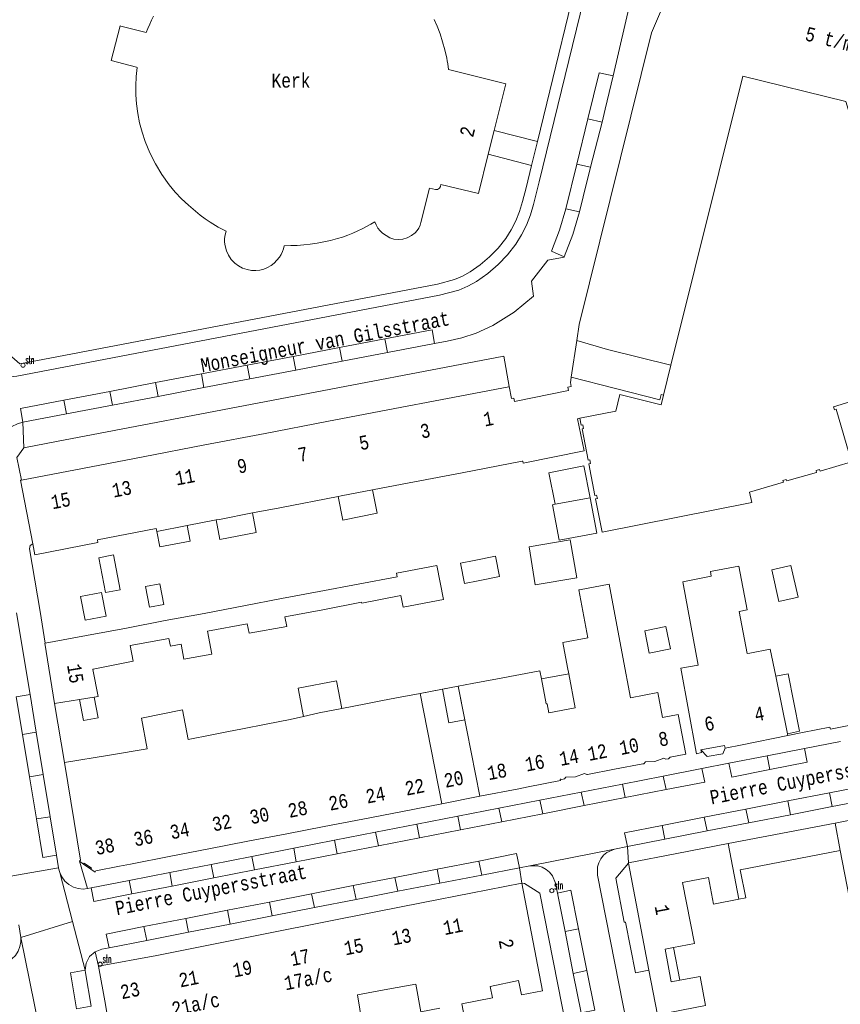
# Model space of a CAD drawing. Header units: metres. Extents: x 196790 to 198335, y 354523 to 356036.
# Tile 14 of 108: x 196880 to 196985, y 355589 to 355715. Entities that reach past the tile are written whole.
import ezdxf

# ---------------------------------------------------------------- set-up
doc = ezdxf.new("R2010")
doc.units = ezdxf.units.M
doc.linetypes.add('DGN Style 2', pattern=[186.027128, 111.616277, -74.410851])
for name, color, linetype, lineweight in [('afdak', 252, 'DGN Style 2', 18), ('betreedbaar trafogebouw tevens pand', 252, 'Continuous', 18), ('bij- of bedrijfsgebouw', 252, 'Continuous', 18), ('functiescheiding', 252, 'Continuous', 18), ('hoofdgebouw', 252, 'Continuous', 18), ('hoofdgebouw maaiveld', 252, 'Continuous', 18), ('huisnummer BAG', 252, 'Continuous', 18), ('kant asfaltverharding', 252, 'Continuous', 18), ('kant klinkerverharding', 252, 'Continuous', 18), ('kant muur (extern)', 252, 'Continuous', 18), ('kant tegelverharding', 252, 'Continuous', 18), ('midden muur (extern)', 252, 'Continuous', 18), ('openbaar gebouw', 252, 'Continuous', 18), ('overbouw', 252, 'Continuous', 18), ('schutting', 252, 'Continuous', 18), ('straatnaam', 252, 'Continuous', 18), ('straatnaambord', 252, 'Continuous', 18), ('toekomstig hoofdgebouw', 252, 'Continuous', 18), ('tuinhuis', 252, 'DGN Style 2', 18), ('vlakafsluiter grijs', 252, 'DGN Style 2', 18)]:
    doc.layers.add(name, color=color, linetype=linetype, lineweight=lineweight)
doc.styles.add('Style-Courier New', font='cour.ttf')
doc.styles.add('Style-simplex', font='simplex.shx')

# ---------------------------------------------------------------- blocks, each defined once
blk = doc.blocks.new('S435')
at = {"layer": 'straatnaambord', "color": 7, "linetype": 'Continuous', "lineweight": 0}
blk.add_circle((0, 0), 0.263, dxfattribs=at)
blk.add_circle((0, 0), 0.263, dxfattribs=at)
at = {"layer": 'straatnaambord', "color": 7, "linetype": 'Continuous', "lineweight": 0, "style": 'Style-simplex', "width": 0.428569}
blk.add_text('stn', height=1.05, dxfattribs=at).set_placement((0.32, 0.18))

msp = doc.modelspace()

# ---------------------------------------------------------------- linework, layer by layer
at = {"layer": 'afdak'}
for p, q in [((196889.74, 355646.174), (196891.65, 355646.542)), ((196890.604, 355641.689), (196889.74, 355646.174)), ((196891.65, 355646.542), (196892.514, 355642.057)), ((196892.514, 355642.057), (196890.604, 355641.689)), ((196946.785, 355630.57), (196950.287, 355631.232)), ((196934.02, 355629.257), (196936.042, 355629.66)), ((196963.773, 355595.966), (196964.59, 355591.76))]:
    msp.add_line(p, q, dxfattribs=at)
at = {"layer": 'afdak', "flags": 128}
for points in [[(196953.042, 355653.915), (196952.249, 355658.003), (196947.717, 355657.133), (196948.54, 355653.062)], [(196920.591, 355654.06), (196921.197, 355651.034), (196925.62, 355651.919), (196925.022, 355654.908)], [(196904.854, 355651.045), (196905.34, 355648.523), (196910.031, 355649.427), (196909.546, 355651.944)], [(196897.209, 355649.581), (196897.592, 355647.581), (196901.503, 355648.33), (196901.12, 355650.33)], [(196977.364, 355640.554), (196976.443, 355644.605), (196978.915, 355645.167), (196979.836, 355641.116), (196977.364, 355640.554)], [(196978.464, 355623.517), (196980.025, 355623.824), (196978.564, 355631.249), (196976.964, 355630.934)], [(196916.136, 355625.733), (196915.451, 355629.398), (196920.369, 355630.318), (196921.036, 355626.753)], [(196889.148, 355628.214), (196889.656, 355625.581), (196887.763, 355625.216), (196887.244, 355627.908)], [(196972.221, 355602.196), (196973.095, 355602.365), (196972.392, 355606.005), (196985.279, 355608.495)]]:
    msp.add_lwpolyline(points, dxfattribs=at)
at = {"layer": 'betreedbaar trafogebouw tevens pand'}
for p, q in [((196942.607, 355668.215), (196942.575, 355668.209)), ((196951.58, 355664.11), (196951.425, 355664.08))]:
    msp.add_line(p, q, dxfattribs=at)
at = {"layer": 'betreedbaar trafogebouw tevens pand', "flags": 128}
for points in [[(196942.607, 355668.215), (196942.904, 355666.671), (196943.208, 355666.73), (196943.293, 355666.319), (196950.246, 355667.74), (196950.183, 355668.132), (196950.603, 355668.228), (196950.504, 355668.743), (196950.554, 355669.067)], [(196951.425, 355664.08), (196952.281, 355659.946), (196944.44, 355658.358), (196944.386, 355658.617), (196944.306, 355658.602)]]:
    msp.add_lwpolyline(points, dxfattribs=at)
at = {"layer": 'bij- of bedrijfsgebouw'}
for p, q in [((196923.146, 355642.784), (196928.193, 355643.739)), ((196918.153, 355641.841), (196923.146, 355642.784)), ((196908.413, 355640.005), (196913.296, 355640.912)), ((196918.153, 355641.841), (196913.296, 355640.912)), ((196908.413, 355640.005), (196903.298, 355639.015)), ((196913.732, 355638.574), (196918.604, 355639.48)), ((196923.592, 355640.459), (196918.604, 355639.48)), ((196893.294, 355637.119), (196898.31, 355638.093)), ((196898.31, 355638.093), (196903.298, 355639.015)), ((196893.294, 355637.119), (196888.171, 355636.176)), ((196903.749, 355636.719), (196908.872, 355637.671)), ((196893.775, 355634.865), (196898.762, 355635.792)), ((196898.961, 355634.807), (196898.762, 355635.792)), ((196970.835, 355609.364), (196964.232, 355608.1)), ((196970.835, 355609.364), (196972.221, 355602.196))]:
    msp.add_line(p, q, dxfattribs=at)
at = {"layer": 'bij- of bedrijfsgebouw', "flags": 128}
for points in [[(196945.975, 355642.699), (196951.318, 355643.611), (196950.492, 355648.476), (196945.178, 355647.576), (196945.975, 355642.699)], [(196938.626, 355643.227), (196936.859, 355642.88), (196936.35, 355645.474), (196938.119, 355645.821)], [(196938.119, 355645.821), (196940.872, 355646.362), (196941.381, 355643.768), (196938.626, 355643.227)], [(196928.673, 355641.296), (196928.954, 355639.812), (196934.145, 355640.794), (196933.314, 355645.185), (196928.106, 355644.2), (196928.193, 355643.739)], [(196928.673, 355641.296), (196923.616, 355640.339), (196923.592, 355640.459)], [(196913.732, 355638.574), (196913.964, 355637.313), (196909.116, 355636.453), (196908.872, 355637.671)], [(196903.749, 355636.719), (196904.316, 355633.768), (196900.706, 355633.12)], [(196889.038, 355631.814), (196894.171, 355632.859), (196893.775, 355634.865)], [(196898.961, 355634.807), (196900.342, 355635.065), (196900.706, 355633.12)], [(196972.221, 355602.196), (196968.956, 355601.565), (196968.289, 355605.013), (196964.954, 355604.368)]]:
    msp.add_lwpolyline(points, dxfattribs=at)
at = {"layer": 'functiescheiding'}
for p, q in [((196951.332, 355696.875), (196952.772, 355702.719)), ((196954.589, 355702.297), (196952.772, 355702.719)), ((196949.915, 355691.128), (196951.332, 355696.875)), ((196951.332, 355696.875), (196953.115, 355696.474)), ((196949.915, 355691.128), (196951.676, 355690.721)), ((196920.743, 355673.255), (196926.598, 355674.372)), ((196926.944, 355672.597), (196926.598, 355674.372)), ((196914.78, 355672.117), (196920.743, 355673.255)), ((196921.105, 355671.485), (196920.743, 355673.255)), ((196908.864, 355670.988), (196914.78, 355672.117)), ((196914.78, 355672.117), (196915.148, 355670.349)), ((196897.044, 355668.733), (196902.986, 355669.867)), ((196902.986, 355669.867), (196908.864, 355670.988)), ((196902.986, 355669.867), (196903.289, 355668.09)), ((196909.213, 355669.219), (196908.864, 355670.988)), ((196891.158, 355667.61), (196897.044, 355668.733)), ((196897.044, 355668.733), (196897.381, 355666.964)), ((196885.236, 355666.48), (196891.158, 355667.61)), ((196891.158, 355667.61), (196891.494, 355665.842)), ((196885.591, 355664.718), (196885.236, 355666.48)), ((196881.686, 355623.694), (196879.909, 355623.408)), ((196975.841, 355620.674), (196976.192, 355618.892)), ((196880.805, 355617.981), (196882.581, 355618.268)), ((196962.832, 355616.315), (196962.473, 355618.062)), ((196957.2, 355617.032), (196957.548, 355615.283)), ((196983.891, 355615.905), (196989.309, 355616.961)), ((196952.266, 355614.252), (196951.886, 355615.994)), ((196952.266, 355614.252), (196957.548, 355615.283)), ((196957.548, 355615.283), (196962.832, 355616.315)), ((196978.504, 355614.854), (196983.891, 355615.905)), ((196983.891, 355615.905), (196984.254, 355614.138)), ((196946.579, 355614.957), (196946.969, 355613.217)), ((196952.266, 355614.252), (196946.969, 355613.217)), ((196973.109, 355613.802), (196978.504, 355614.854)), ((196978.88, 355613.088), (196978.504, 355614.854)), ((196883.483, 355612.802), (196881.703, 355612.544)), ((196936.014, 355612.893), (196936.367, 355611.147)), ((196941.289, 355613.924), (196941.664, 355612.181)), ((196946.969, 355613.217), (196941.664, 355612.181)), ((196962.32, 355611.698), (196967.738, 355612.755)), ((196967.738, 355612.755), (196973.109, 355613.802)), ((196968.125, 355610.987), (196967.738, 355612.755)), ((196973.109, 355613.802), (196973.51, 355612.039)), ((196931.077, 355610.114), (196930.714, 355611.858)), ((196941.664, 355612.181), (196936.367, 355611.147)), ((196962.32, 355611.698), (196962.685, 355609.924)), ((196925.413, 355610.822), (196925.761, 355609.076)), ((196936.367, 355611.147), (196931.077, 355610.114)), ((196920.461, 355608.041), (196920.109, 355609.786)), ((196925.761, 355609.076), (196920.461, 355608.041)), ((196931.077, 355610.114), (196925.761, 355609.076)), ((196909.822, 355605.964), (196909.481, 355607.71)), ((196914.856, 355608.76), (196915.173, 355607.008)), ((196920.461, 355608.041), (196915.173, 355607.008)), ((196904.22, 355606.682), (196904.57, 355604.938)), ((196915.173, 355607.008), (196909.822, 355605.964)), ((196938.7, 355607.12), (196933.325, 355606.068)), ((196938.7, 355607.12), (196939.088, 355605.317)), ((196899.215, 355603.892), (196898.874, 355605.638)), ((196909.822, 355605.964), (196904.57, 355604.938)), ((196933.325, 355606.068), (196927.898, 355605.005)), ((196933.703, 355604.274), (196933.325, 355606.068)), ((196893.638, 355604.615), (196894.002, 355602.874)), ((196894.002, 355602.874), (196899.215, 355603.892)), ((196904.57, 355604.938), (196899.215, 355603.892)), ((196922.53, 355603.954), (196917.147, 355602.9)), ((196927.898, 355605.005), (196922.53, 355603.954)), ((196922.896, 355602.172), (196922.53, 355603.954)), ((196927.898, 355605.005), (196928.276, 355603.223)), ((196917.147, 355602.9), (196911.741, 355601.841)), ((196917.147, 355602.9), (196917.519, 355601.122)), ((196911.741, 355601.841), (196906.338, 355600.783)), ((196912.091, 355600.061), (196911.741, 355601.841)), ((196906.338, 355600.783), (196900.966, 355599.731)), ((196906.338, 355600.783), (196906.669, 355599.001)), ((196895.559, 355598.672), (196900.966, 355599.731)), ((196900.966, 355599.731), (196901.295, 355597.951)), ((196895.559, 355598.672), (196895.916, 355596.9)), ((196949.815, 355598.028), (196951.544, 355598.375)), ((196952.621, 355592.999), (196951.544, 355598.375)), ((196950.878, 355592.65), (196952.621, 355592.999))]:
    msp.add_line(p, q, dxfattribs=at)
at = {"layer": 'functiescheiding', "flags": 128}
for points in [[(196952.772, 355702.719), (196954.228, 355708.625), (196956.001, 355708.235)], [(196949.915, 355691.128), (196949.083, 355688.356), (196948.056, 355685.65), (196949.721, 355684.949)], [(196926.598, 355674.372), (196932.677, 355675.532), (196933.012, 355673.753)], [(196879.959, 355663.636), (196879.665, 355665.417), (196885.236, 355666.48)], [(196980.675, 355621.618), (196981.025, 355619.843), (196976.192, 355618.892)], [(196967.457, 355619.036), (196967.826, 355617.29), (196962.832, 355616.315)], [(196976.192, 355618.892), (196971.287, 355617.926), (196970.935, 355619.716)], [(196957.845, 355608.978), (196957.498, 355610.758), (196962.32, 355611.698)], [(196943.95, 355606.258), (196943.582, 355608.076), (196938.7, 355607.12)], [(196894.002, 355602.874), (196889.099, 355601.917), (196888.78, 355603.666)], [(196951.544, 355598.375), (196950.548, 355603.347), (196948.838, 355602.973)], [(196895.559, 355598.672), (196890.686, 355597.718), (196891.074, 355595.954)], [(196887.981, 355593.059), (196886.085, 355592.738), (196886.871, 355588.089), (196888.738, 355588.405)], [(196951.879, 355587.582), (196953.639, 355587.915), (196952.621, 355592.999)]]:
    msp.add_lwpolyline(points, dxfattribs=at)
at = {"layer": 'hoofdgebouw'}
for p, q in [((196939.926, 355698.168), (196940.68, 355701.215)), ((196950.61, 355669.436), (196950.554, 355669.067)), ((196942.575, 355668.209), (196934.66, 355666.693)), ((196934.66, 355666.693), (196926.987, 355665.223)), ((196926.987, 355665.223), (196919.125, 355663.717)), ((196919.125, 355663.717), (196911.159, 355662.191)), ((196951.742, 355664.142), (196951.58, 355664.11)), ((196911.159, 355662.191), (196903.392, 355660.703)), ((196903.392, 355660.703), (196895.447, 355659.181)), ((196895.447, 355659.181), (196887.635, 355657.685)), ((196936.564, 355657.119), (196944.306, 355658.602)), ((196887.635, 355657.685), (196879.762, 355656.177)), ((196928.822, 355655.636), (196936.564, 355657.119)), ((196920.973, 355654.133), (196925.022, 355654.908)), ((196925.022, 355654.908), (196928.822, 355655.636)), ((196913.061, 355652.617), (196920.591, 355654.06)), ((196920.591, 355654.06), (196920.973, 355654.133)), ((196909.546, 355651.944), (196913.061, 355652.617)), ((196901.12, 355650.33), (196904.854, 355651.045)), ((196904.854, 355651.045), (196905.275, 355651.126)), ((196905.275, 355651.126), (196909.546, 355651.944)), ((196889.56, 355648.472), (196897.143, 355649.925)), ((196897.143, 355649.925), (196897.209, 355649.581)), ((196897.209, 355649.581), (196901.12, 355650.33)), ((196881.244, 355647.969), (196881.516, 355646.575)), ((196888.171, 355636.176), (196882.831, 355635.193)), ((196958.239, 355628.14), (196957.257, 355633.367)), ((196950.137, 355632.031), (196950.287, 355631.232)), ((196941.094, 355630.591), (196937.85, 355629.979)), ((196944.085, 355631.156), (196941.094, 355630.591)), ((196947.384, 355627.361), (196946.785, 355630.57)), ((196950.287, 355631.232), (196951.111, 355626.829)), ((196978.464, 355623.517), (196976.964, 355630.934)), ((196934.02, 355629.257), (196931.143, 355628.712)), ((196936.042, 355629.66), (196937.85, 355629.979)), ((196936.886, 355625.29), (196936.042, 355629.66)), ((196884.043, 355627.394), (196887.244, 355627.908)), ((196887.244, 355627.908), (196889.148, 355628.214)), ((196889.148, 355628.214), (196889.681, 355628.3)), ((196926.091, 355627.734), (196928.093, 355628.135)), ((196931.143, 355628.712), (196928.093, 355628.135)), ((196921.036, 355626.753), (196918.116, 355626.198)), ((196924.147, 355627.344), (196921.036, 355626.753)), ((196924.147, 355627.344), (196926.091, 355627.734)), ((196951.111, 355626.829), (196947.72, 355626.191)), ((196914.419, 355625.329), (196916.136, 355625.733)), ((196916.136, 355625.733), (196918.116, 355626.198)), ((196906.243, 355623.743), (196908.247, 355624.15)), ((196911.3, 355624.733), (196908.247, 355624.15)), ((196914.419, 355625.329), (196911.3, 355624.733)), ((196904.312, 355623.351), (196901.249, 355622.766)), ((196904.312, 355623.351), (196906.243, 355623.743)), ((196972.618, 355622.094), (196978.511, 355623.286)), ((196978.511, 355623.286), (196978.464, 355623.517)), ((196970.446, 355621.655), (196972.618, 355622.094)), ((196885.307, 355619.811), (196891.112, 355620.762)), ((196895.978, 355621.558), (196891.112, 355620.762)), ((196956.198, 355618.933), (196959.837, 355619.633)), ((196952.715, 355618.264), (196956.198, 355618.933)), ((196933.933, 355614.501), (196938.834, 355615.455)), ((196938.834, 355615.455), (196943.859, 355616.433)), ((196928.882, 355613.518), (196933.933, 355614.501)), ((196984.608, 355612.001), (196996.462, 355614.27)), ((196923.757, 355612.521), (196928.882, 355613.518)), ((196913.966, 355610.628), (196918.787, 355611.559)), ((196918.787, 355611.559), (196923.757, 355612.521)), ((196985.279, 355608.495), (196984.608, 355612.001)), ((196908.949, 355609.658), (196913.966, 355610.628)), ((196903.935, 355608.688), (196908.949, 355609.658)), ((196893.81, 355606.731), (196899.035, 355607.741)), ((196899.035, 355607.741), (196903.935, 355608.688)), ((196957.976, 355606.902), (196964.232, 355608.1)), ((196887.78, 355606.723), (196887.249, 355607.094)), ((196957.989, 355606.832), (196957.976, 355606.902)), ((196957.989, 355606.832), (196960.631, 355593.068)), ((196944.234, 355604.247), (196937.697, 355602.968)), ((196937.697, 355602.968), (196931.541, 355601.764)), ((196931.541, 355601.764), (196925.215, 355600.527)), ((196925.215, 355600.527), (196918.969, 355599.306)), ((196918.969, 355599.306), (196911.376, 355597.791)), ((196911.376, 355597.791), (196904.292, 355596.378)), ((196904.292, 355596.378), (196897.227, 355594.969)), ((196897.227, 355594.969), (196889.692, 355593.577)), ((196961.738, 355587.303), (196960.631, 355593.068))]:
    msp.add_line(p, q, dxfattribs=at)
at = {"layer": 'hoofdgebouw', "flags": 128}
for points in [[(196951.328, 355674.146), (196951.645, 355676.227), (196960.944, 355713.774), (196964.128, 355721.253), (196964.713, 355722.116), (196965.56, 355722.743), (196966.58, 355723.049), (196967.648, 355722.993)], [(196892.589, 355714.651), (196895.861, 355713.817), (196896.074, 355714.359), (196896.302, 355714.894), (196896.545, 355715.423), (196896.805, 355715.944)], [(196940.68, 355701.215), (196942.169, 355707.233), (196934.793, 355709.042), (196934.703, 355709.792), (196934.646, 355710.165), (196934.572, 355710.535), (196934.322, 355711.585), (196934.041, 355712.627), (196933.715, 355713.656), (196933.329, 355714.664), (196932.956, 355715.496)], [(196892.589, 355714.651), (196892.487, 355714.677), (196891.596, 355711.2)], [(196891.596, 355711.2), (196891.342, 355710.208), (196894.591, 355709.382), (196894.685, 355709.323), (196894.564, 355708.153), (196894.51, 355706.978), (196894.525, 355705.801), (196894.612, 355704.628), (196894.775, 355703.399), (196895.004, 355702.18), (196895.313, 355700.978), (196895.711, 355699.803), (196896.335, 355698.325), (196897.06, 355696.895), (196897.884, 355695.519), (196898.802, 355694.204), (196899.563, 355693.274), (196900.399, 355692.41), (196901.281, 355691.595), (196902.186, 355690.806), (196902.804, 355690.307), (196903.444, 355689.838), (196904.101, 355689.393), (196904.773, 355688.97), (196905.109, 355688.775), (196905.452, 355688.595), (196906.152, 355688.26), (196906.029, 355687.788), (196905.96, 355687.306), (196905.956, 355686.818), (196906.026, 355686.335), (196906.206, 355685.72), (196906.466, 355685.135), (196906.813, 355684.595), (196907.249, 355684.125), (196907.73, 355683.762), (196908.267, 355683.489), (196908.839, 355683.302), (196909.431, 355683.193), (196909.96, 355683.17), (196910.487, 355683.225), (196911, 355683.353), (196911.492, 355683.549), (196911.939, 355683.807), (196912.341, 355684.13), (196912.7, 355684.499), (196913.021, 355684.902), (196913.235, 355685.24), (196913.409, 355685.601), (196913.543, 355685.978), (196913.643, 355686.366), (196914.477, 355686.378), (196915.311, 355686.416), (196916.143, 355686.482), (196916.972, 355686.576), (196917.859, 355686.705), (196918.741, 355686.861), (196919.617, 355687.049), (196920.484, 355687.277), (196921.152, 355687.485), (196921.81, 355687.723), (196922.458, 355687.985), (196923.099, 355688.265), (196923.673, 355688.537), (196924.237, 355688.828), (196924.782, 355689.131), (196925.319, 355689.45), (196925.492, 355689.037), (196925.714, 355688.648), (196925.988, 355688.294), (196926.312, 355687.985), (196926.76, 355687.662), (196927.243, 355687.395), (196927.767, 355687.213), (196928.318, 355687.149), (196928.916, 355687.207), (196929.49, 355687.387), (196930.021, 355687.668), (196930.501, 355688.028), (196930.768, 355688.312), (196930.977, 355688.642), (196931.134, 355688.998), (196931.249, 355689.37), (196932.337, 355693.76), (196933.124, 355693.588), (196933.38, 355693.617), (196933.623, 355693.766), (196933.774, 355694.008), (196933.804, 355694.264), (196938.669, 355693.09), (196939.926, 355698.168)], [(196963.458, 355670.971), (196972.713, 355708.202), (196986.012, 355704.942), (196989.79, 355692.387), (196989.014, 355692.133), (196989.841, 355689.357), (196990.603, 355689.577), (196996.618, 355669.389)], [(196962.504, 355667.136), (196962.193, 355665.884), (196956.89, 355667.219), (196956.355, 355665.049), (196951.742, 355664.142)], [(196879.762, 355656.177), (196879.647, 355656.155), (196881.244, 355647.969)], [(196881.516, 355646.575), (196889.626, 355648.128), (196889.56, 355648.472)], [(196968.66, 355643.816), (196968.548, 355644.404), (196968.768, 355644.446)], [(196968.768, 355644.446), (196972.213, 355645.111), (196973.3, 355639.472), (196972.241, 355639.268), (196973.287, 355633.843), (196973.63, 355633.909)], [(196964.739, 355631.937), (196966.964, 355632.343), (196965.002, 355643.089), (196968.66, 355643.816)], [(196952.745, 355635.851), (196951.584, 355642.026), (196951.677, 355642.044)], [(196951.677, 355642.044), (196955.492, 355642.76), (196957.257, 355633.367)], [(196950.137, 355632.031), (196949.512, 355635.283), (196952.745, 355635.851)], [(196882.831, 355635.193), (196882.791, 355635.186), (196884.043, 355627.394)], [(196976.964, 355630.934), (196976.26, 355634.416), (196973.63, 355633.909)], [(196889.681, 355628.3), (196888.993, 355631.805), (196889.038, 355631.814)], [(196964.739, 355631.937), (196966.713, 355621.121), (196966.761, 355620.939), (196967.385, 355621.082), (196967.321, 355621.43)], [(196946.785, 355630.57), (196946.588, 355631.624), (196944.085, 355631.156)], [(196936.886, 355625.29), (196934.835, 355624.902), (196934.02, 355629.257)], [(196965.399, 355620.874), (196964.395, 355625.998), (196962.387, 355625.611), (196961.769, 355628.803), (196958.239, 355628.14)], [(196947.72, 355626.191), (196947.498, 355627.382), (196947.384, 355627.361)], [(196901.249, 355622.766), (196900.506, 355626.579), (196895.229, 355625.498), (196895.978, 355621.558)], [(196959.837, 355619.633), (196959.968, 355619.658), (196960.162, 355619.88), (196961.393, 355619.934), (196962.553, 355620.359), (196962.81, 355620.218), (196963.14, 355620.284), (196963.343, 355620.486), (196965.399, 355620.874)], [(196887.249, 355607.094), (196887.366, 355607.244), (196885.307, 355619.811)], [(196949.282, 355617.656), (196949.421, 355617.624), (196949.747, 355617.686), (196949.939, 355617.926), (196951.169, 355617.951), (196952.333, 355618.385), (196952.608, 355618.243), (196952.715, 355618.264)], [(196943.859, 355616.433), (196945.045, 355616.664), (196949.212, 355617.506), (196949.185, 355617.678), (196949.282, 355617.656)], [(196999.424, 355598.8), (196987.566, 355596.539), (196985.279, 355608.495)], [(196888.736, 355606.062), (196888.819, 355606.201), (196887.87, 355606.848), (196887.78, 355606.723)], [(196893.81, 355606.731), (196892.418, 355606.462), (196889.38, 355605.849), (196889.274, 355605.689), (196888.736, 355606.062)], [(196940.171, 355590.972), (196943.823, 355591.745), (196944.209, 355589.867), (196946.921, 355590.393), (196944.234, 355604.247)], [(196964.954, 355604.368), (196966.475, 355596.503), (196963.773, 355595.966)], [(196963.773, 355595.966), (196962.732, 355595.759), (196963.472, 355591.556), (196964.59, 355591.76)], [(196889.692, 355593.577), (196890.598, 355588.66), (196892.75, 355575.677), (196893.85, 355569.426)], [(196926.984, 355590.6), (196930.57, 355591.27), (196931.235, 355587.711), (196933.687, 355588.182)], [(196964.59, 355591.76), (196967.245, 355592.246), (196967.935, 355588.492), (196961.738, 355587.303)], [(196921.143, 355585.745), (196923.693, 355586.199), (196923.054, 355589.866), (196926.984, 355590.6)], [(196938.319, 355583.321), (196938.236, 355583.732), (196937.499, 355583.583), (196936.511, 355588.725), (196940.49, 355589.49), (196940.171, 355590.972)]]:
    msp.add_lwpolyline(points, dxfattribs=at)
at = {"layer": 'hoofdgebouw maaiveld', "flags": 128}
for points in [[(196951.328, 355674.146), (196955.281, 355673.014), (196963.458, 355670.971)], [(196962.504, 355667.136), (196962.222, 355667.202), (196962.05, 355666.52), (196950.61, 355669.436)], [(196967.321, 355621.43), (196970.359, 355622.005), (196970.446, 355621.655)]]:
    msp.add_lwpolyline(points, dxfattribs=at)
at = {"layer": 'kant asfaltverharding'}
for p, q in [((196958.425, 355718.68), (196956.001, 355708.235)), ((196956.001, 355708.235), (196955.004, 355703.938)), ((196955.004, 355703.938), (196954.589, 355702.297)), ((196954.589, 355702.297), (196953.115, 355696.474)), ((196933.012, 355673.753), (196926.944, 355672.597)), ((196926.944, 355672.597), (196921.105, 355671.485)), ((196921.105, 355671.485), (196915.148, 355670.349)), ((196915.148, 355670.349), (196909.213, 355669.219)), ((196909.213, 355669.219), (196903.289, 355668.09)), ((196903.289, 355668.09), (196897.381, 355666.964)), ((196897.381, 355666.964), (196891.494, 355665.842)), ((196885.591, 355664.718), (196879.959, 355663.636)), ((196891.494, 355665.842), (196885.591, 355664.718)), ((196980.675, 355621.618), (196975.841, 355620.674)), ((196985.289, 355622.52), (196980.675, 355621.618)), ((196975.841, 355620.674), (196970.935, 355619.716)), ((196967.457, 355619.036), (196962.473, 355618.062)), ((196970.935, 355619.716), (196967.457, 355619.036)), ((196962.473, 355618.062), (196957.2, 355617.032)), ((196957.2, 355617.032), (196951.886, 355615.994)), ((196951.886, 355615.994), (196946.579, 355614.957)), ((196946.579, 355614.957), (196941.289, 355613.924)), ((196984.254, 355614.138), (196978.88, 355613.088)), ((196984.254, 355614.138), (196989.682, 355615.199)), ((196936.014, 355612.893), (196930.714, 355611.858)), ((196941.289, 355613.924), (196936.014, 355612.893)), ((196978.88, 355613.088), (196973.51, 355612.039)), ((196930.714, 355611.858), (196925.413, 355610.822)), ((196973.51, 355612.039), (196968.125, 355610.987)), ((196925.413, 355610.822), (196920.109, 355609.786)), ((196968.125, 355610.987), (196962.685, 355609.924)), ((196920.109, 355609.786), (196914.856, 355608.76)), ((196956.185, 355608.654), (196957.845, 355608.978)), ((196962.685, 355609.924), (196957.845, 355608.978)), ((196909.481, 355607.71), (196904.22, 355606.682)), ((196914.856, 355608.76), (196909.481, 355607.71)), ((196904.22, 355606.682), (196898.874, 355605.638)), ((196945.264, 355606.513), (196943.95, 355606.258)), ((196878.423, 355605.182), (196884.562, 355606.261)), ((196898.874, 355605.638), (196893.638, 355604.615)), ((196933.703, 355604.274), (196939.088, 355605.317)), ((196939.088, 355605.317), (196943.95, 355606.258)), ((196893.638, 355604.615), (196888.78, 355603.666)), ((196928.276, 355603.223), (196933.703, 355604.274)), ((196888.78, 355603.666), (196888.306, 355603.573)), ((196922.896, 355602.172), (196928.276, 355603.223)), ((196949.815, 355598.028), (196948.838, 355602.973)), ((196917.519, 355601.122), (196922.896, 355602.172)), ((196906.669, 355599.001), (196912.091, 355600.061)), ((196912.091, 355600.061), (196917.519, 355601.122)), ((196879.718, 355597.271), (196879.451, 355598.9)), ((196901.295, 355597.951), (196906.669, 355599.001)), ((196895.916, 355596.9), (196901.295, 355597.951)), ((196950.878, 355592.65), (196949.815, 355598.028)), ((196891.074, 355595.954), (196895.916, 355596.9)), ((196951.879, 355587.582), (196950.878, 355592.65))]:
    msp.add_line(p, q, dxfattribs=at)
at = {"layer": 'kant asfaltverharding', "flags": 128}
for points in [[(196952.704, 355720.079), (196946.498, 355694.593), (196945.759, 355691.669), (196945.355, 355690.327), (196944.845, 355689.022), (196944.218, 355687.768), (196943.466, 355686.584), (196942.385, 355685.203), (196941.179, 355683.93), (196939.853, 355682.781), (196938.417, 355681.775), (196937.294, 355681.154), (196936.111, 355680.657), (196933.639, 355679.984), (196879.163, 355669.57), (196878.413, 355669.487), (196877.629, 355669.522), (196876.84, 355669.688)], [(196951.676, 355690.721), (196952.154, 355692.674), (196953.115, 355696.474)], [(196951.676, 355690.721), (196950.815, 355687.796), (196949.721, 355684.949)], [(196949.721, 355684.949), (196949.704, 355684.909), (196947.585, 355684.503), (196945.495, 355681.814), (196945.765, 355679.863), (196943.244, 355677.825), (196940.508, 355676.087), (196938.352, 355675.119)], [(196938.352, 355675.119), (196936.508, 355674.507), (196934.617, 355674.059), (196933.012, 355673.753)], [(196879.959, 355663.636), (196879.248, 355663.419), (196878.554, 355663.09), (196877.902, 355662.649), (196877.318, 355662.107), (196876.825, 355661.482), (196876.439, 355660.796), (196876.167, 355660.077), (196876.009, 355659.351)], [(196954.421, 355607.41), (196954.783, 355607.861), (196955.217, 355608.225), (196956.185, 355608.654)], [(196947.379, 355606.046), (196946.869, 355606.324), (196946.326, 355606.492), (196945.264, 355606.513)], [(196959.502, 355577.383), (196954, 355605.293), (196953.999, 355606.351), (196954.156, 355606.896), (196954.421, 355607.41)], [(196884.712, 355605.635), (196884.57, 355606.21), (196884.562, 355606.261)], [(196888.306, 355603.573), (196887.717, 355603.514), (196887.09, 355603.574), (196886.462, 355603.767), (196885.875, 355604.094), (196885.37, 355604.537), (196884.978, 355605.065), (196884.712, 355605.635)], [(196948.838, 355602.973), (196948.586, 355604.247), (196948.179, 355605.228), (196947.824, 355605.673), (196947.379, 355606.046)], [(196877.488, 355593.891), (196878.041, 355594.145), (196878.557, 355594.509), (196879.002, 355594.972), (196879.35, 355595.511), (196879.586, 355596.096), (196879.706, 355596.693), (196879.718, 355597.271)], [(196887.981, 355593.059), (196888.097, 355593.955), (196888.546, 355594.808), (196889.27, 355595.443)], [(196889.27, 355595.443), (196890.114, 355595.766), (196891.074, 355595.954)], [(196888.738, 355588.405), (196888.015, 355592.737), (196887.981, 355593.059)]]:
    msp.add_lwpolyline(points, dxfattribs=at)
at = {"layer": 'kant klinkerverharding'}
for p, q in [((196880.886, 355628.545), (196879.149, 355639.074)), ((196881.686, 355623.694), (196880.886, 355628.545)), ((196880.805, 355617.981), (196879.909, 355623.408)), ((196882.581, 355618.268), (196881.686, 355623.694)), ((196881.703, 355612.544), (196880.805, 355617.981)), ((196883.483, 355612.802), (196882.581, 355618.268)), ((196884.298, 355607.864), (196883.483, 355612.802)), ((196884.562, 355606.261), (196884.298, 355607.864))]:
    msp.add_line(p, q, dxfattribs=at)
at = {"layer": 'kant klinkerverharding', "flags": 128}
for points in [[(196879.909, 355623.408), (196879.108, 355628.256), (196880.886, 355628.545)], [(196884.298, 355607.864), (196882.526, 355607.564), (196881.703, 355612.544)]]:
    msp.add_lwpolyline(points, dxfattribs=at)
at = {"layer": 'kant muur (extern)'}
msp.add_line((196984.608, 355612.001), (196970.835, 355609.364), dxfattribs=at)
at = {"layer": 'kant muur (extern)', "flags": 128}
msp.add_lwpolyline([(196951.742, 355664.142), (196951.899, 355663.27), (196952.127, 355663.292), (196952.213, 355662.838), (196952.006, 355662.792), (196952.792, 355658.728), (196953.019, 355658.771), (196953.086, 355658.319), (196952.879, 355658.269), (196953.674, 355654.207), (196953.89, 355654.25), (196953.977, 355653.808), (196953.761, 355653.765), (196954.6, 355649.477), (196973.862, 355653.278), (196973.587, 355654.644), (196977.95, 355655.932), (196977.883, 355656.123), (196978.321, 355656.259), (196978.394, 355656.075), (196982.224, 355657.179), (196982.189, 355657.399), (196982.611, 355657.553), (196982.686, 355657.33), (196986.731, 355658.553), (196984.749, 355665.315), (196984.54, 355665.251), (196984.424, 355665.613), (196990.723, 355667.534)], dxfattribs=at)
at = {"layer": 'kant tegelverharding'}
for p, q in [((196940.68, 355701.215), (196946.268, 355699.807)), ((196945.508, 355696.698), (196939.926, 355698.168)), ((196884.043, 355627.394), (196885.307, 355619.811))]:
    msp.add_line(p, q, dxfattribs=at)
at = {"layer": 'kant tegelverharding', "flags": 128}
for points in [[(196946.268, 355699.807), (196952.595, 355725.757), (196949.684, 355727.853)], [(196875.99, 355674.259), (196879.574, 355671.161), (196882.528, 355671.697), (196933.385, 355681.428), (196935.558, 355682.016), (196936.599, 355682.447), (196937.588, 355682.988), (196938.893, 355683.892), (196940.1, 355684.923), (196941.2, 355686.068), (196942.184, 355687.313), (196942.888, 355688.413), (196943.476, 355689.58), (196943.953, 355690.795), (196944.328, 355692.046), (196944.798, 355693.809), (196945.508, 355696.698)], [(196942.607, 355668.215), (196941.925, 355672.131), (196884.297, 355661.161), (196880.098, 355660.336)], [(196880.098, 355660.336), (196879.185, 355659.105), (196879.762, 355656.177)], [(196882.831, 355635.193), (196882.194, 355639.241), (196880.8, 355647.344), (196880.892, 355647.749), (196881.244, 355647.969)], [(196960.631, 355593.068), (196958.887, 355592.737), (196957.615, 355599.263), (196957.431, 355599.248), (196956.365, 355604.904), (196957.989, 355606.832)], [(196969.194, 355480.42), (196969.679, 355480.71), (196970.11, 355481.116), (196970.443, 355481.605), (196970.668, 355482.152), (196970.778, 355482.733), (196970.769, 355483.312), (196970.641, 355483.876), (196970.402, 355484.402), (196970.062, 355484.87), (196969.793, 355485.394), (196969.644, 355485.963), (196950.004, 355585.558), (196946.575, 355602.995), (196944.573, 355604.219), (196944.234, 355604.247)]]:
    msp.add_lwpolyline(points, dxfattribs=at)
at = {"layer": 'midden muur (extern)'}
msp.add_line((196984.036, 355624.104), (197000.41, 355627.326), dxfattribs=at)
at = {"layer": 'overbouw'}
for p, q in [((196951.328, 355674.146), (196950.61, 355669.436)), ((196963.458, 355670.971), (196962.504, 355667.136))]:
    msp.add_line(p, q, dxfattribs=at)
at = {"layer": 'overbouw', "flags": 128}
msp.add_lwpolyline([(196967.321, 355621.43), (196968.145, 355620.6), (196970.14, 355620.907), (196970.446, 355621.655)], dxfattribs=at)
at = {"layer": 'schutting', "flags": 128}
msp.add_lwpolyline([(196984.036, 355624.104), (196983.952, 355624.364), (196980.406, 355623.689), (196978.511, 355623.286)], dxfattribs=at)
at = {"layer": 'toekomstig hoofdgebouw', "flags": 128}
msp.add_lwpolyline([(196931.143, 355628.712), (196936.025, 355629.637), (196938.834, 355615.455), (196933.933, 355614.501), (196931.143, 355628.712)], dxfattribs=at)
at = {"layer": 'tuinhuis'}
for p, q in [((196948.54, 355653.062), (196953.042, 355653.915)), ((196895.747, 355642.471), (196897.597, 355642.824)), ((196896.254, 355639.812), (196895.747, 355642.471)), ((196897.597, 355642.824), (196898.105, 355640.165)), ((196898.105, 355640.165), (196896.254, 355639.812)), ((196960.076, 355636.763), (196962.811, 355637.308)), ((196962.811, 355637.308), (196963.384, 355634.431)), ((196960.649, 355633.887), (196960.076, 355636.763)), ((196963.384, 355634.431), (196960.649, 355633.887))]:
    msp.add_line(p, q, dxfattribs=at)
at = {"layer": 'tuinhuis', "flags": 128}
for points in [[(196953.042, 355653.915), (196953.904, 355649.365), (196949.055, 355648.446)], [(196949.055, 355648.446), (196948.193, 355652.996), (196948.54, 355653.062)], [(196890.112, 355641.689), (196890.689, 355638.675), (196887.982, 355638.157), (196887.405, 355641.172), (196890.112, 355641.689)]]:
    msp.add_lwpolyline(points, dxfattribs=at)
at = {"layer": 'vlakafsluiter grijs'}
for p, q in [((196946.268, 355699.807), (196945.508, 355696.698)), ((196880.098, 355660.336), (196879.959, 355663.636)), ((196957.976, 355606.902), (196957.845, 355608.978)), ((196945.264, 355606.513), (196956.185, 355608.654)), ((196888.306, 355603.573), (196887.249, 355607.094)), ((196887.78, 355606.723), (196888.736, 355606.062)), ((196886.347, 355599.347), (196884.712, 355605.635)), ((196944.234, 355604.247), (196943.95, 355606.258)), ((196879.718, 355597.271), (196886.347, 355599.347)), ((196887.981, 355593.059), (196886.347, 355599.347)), ((196879.718, 355597.271), (196882.359, 355584.269)), ((196889.692, 355593.577), (196889.27, 355595.443))]:
    msp.add_line(p, q, dxfattribs=at)

# ---------------------------------------------------------------- block references
at = {"layer": 'straatnaambord'}
for p in [(196879.981, 355670.975), (196948.118, 355603.296), (196889.923, 355593.829)]:
    msp.add_blockref('S435', p, dxfattribs=at)

# ---------------------------------------------------------------- texts
at = {"layer": 'huisnummer BAG', "style": 'Style-Courier New', "width": 0.694444}
for s, rotation, p in [('5 t/m 61', 346.11658, (196980.622, 355712.842)), ('2', 75.69972, (196937.952, 355700.23)), ('1', 10.83791, (196939.478, 355663.074)), ('3', 10.83791, (196931.345, 355661.518)), ('5', 10.83791, (196923.474, 355660.012)), ('7', 10.83791, (196915.595, 355658.506)), ('9', 10.83791, (196907.761, 355657.006)), ('11', 10.83791, (196899.776, 355655.476)), ('13', 10.83791, (196891.643, 355653.92)), ('15', 10.83791, (196883.772, 355652.414)), ('15', 279.0948, (196885.644, 355632.364)), ('4', 11.00666, (196974.395, 355625.075)), ('6', 11.00666, (196967.966, 355623.821)), ('10', 11.13011, (196957.011, 355620.762)), ('8', 11.13011, (196962.05, 355621.841)), ('12', 10.95043, (196952.916, 355620.002)), ('16', 10.95043, (196944.857, 355618.634)), ('14', 10.95043, (196949.264, 355619.356)), ('18', 10.95043, (196939.989, 355617.518)), ('20', 10.95043, (196934.42, 355616.546)), ('24', 10.95043, (196924.336, 355614.51)), ('22', 10.95043, (196929.392, 355615.531)), ('26', 10.95043, (196919.554, 355613.597)), ('30', 10.95043, (196909.38, 355611.843)), ('28', 10.95043, (196914.312, 355612.671)), ('32', 10.95043, (196904.539, 355610.921)), ('34', 10.95043, (196899.109, 355609.902)), ('36', 10.95043, (196894.42, 355608.99)), ('38', 10.95043, (196889.458, 355607.875)), ('1', 280.95043, (196961.351, 355601.297)), ('11', 11.18633, (196934.306, 355597.571)), ('13', 11.18633, (196927.698, 355596.238)), ('15', 11.18633, (196921.538, 355594.957)), ('2', 280.95043, (196941.252, 355596.902)), ('17', 11.18633, (196914.622, 355593.58)), ('19', 11.18633, (196907.19, 355592.119)), ('21', 11.18633, (196900.254, 355590.834)), ('17a/c', 10.83791, (196913.817, 355590.465)), ('23', 11.18633, (196892.71, 355589.313)), ('21a/c', 11.77063, (196899.351, 355587.14))]:
    msp.add_text(s, height=1.8, rotation=rotation, dxfattribs=at).set_placement(p)
at = {"layer": 'openbaar gebouw', "style": 'Style-Courier New', "width": 0.694444}
msp.add_text('Kerk', height=1.8, dxfattribs=at).set_placement((196911.999, 355706.73))
at = {"layer": 'straatnaam', "style": 'Style-Courier New', "width": 0.694444}
for s, rotation, p in [('Monseigneur van Gilsstraat', 10.83791, (196903.067, 355670.04)), ('Pierre Cuypersstraat', 11.00666, (196968.685, 355614.396)), ('Pierre Cuypersstraat', 11.00666, (196892.07, 355600.125))]:
    msp.add_text(s, height=1.8, rotation=rotation, dxfattribs=at).set_placement(p)

doc.saveas('drawing.dxf')
